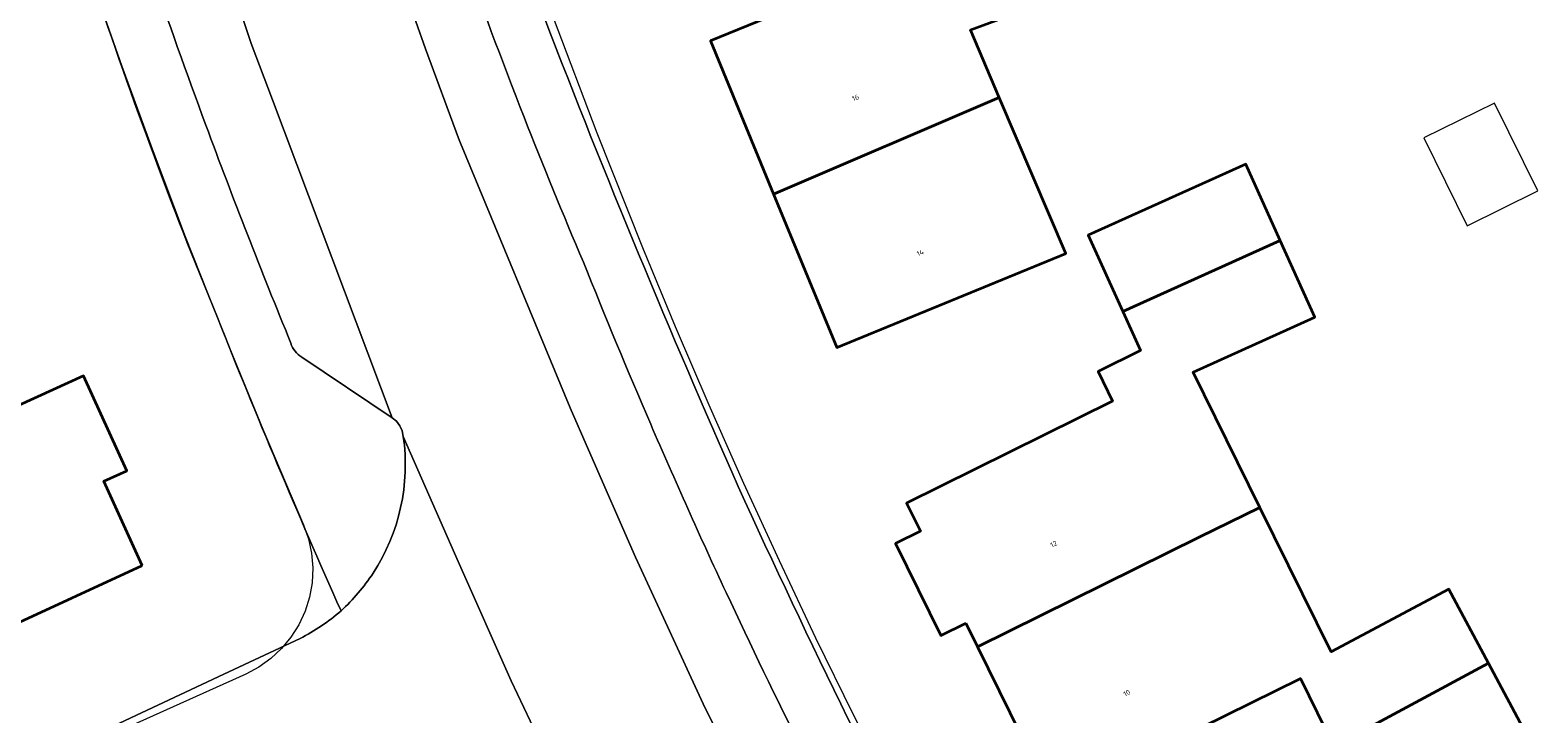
# Model space of a CAD drawing. Header units: metres. Extents: x 237319 to 238937, y 510065 to 511489.
# Tile 68 of 176: x 237839 to 237893, y 511046 to 511071. Entities that reach past the tile are written whole.
import ezdxf
from ezdxf.enums import TextEntityAlignment as Align

# ---------------------------------------------------------------- set-up
doc = ezdxf.new("R2010")
doc.units = ezdxf.units.M
for name, color, linetype, lineweight in [('B-WE-FV-GELEIDING_WILDRASTER-G', 252, 'Continuous', 18), ('B-WE-KG-GRENS_PERCEEL-GV', 252, 'Continuous', 18), ('B-WE-OG-BEBOUWING-GV', 252, 'Continuous', 35), ('B-WE-OG-BEBOUWING-T18', 252, 'Continuous', 18), ('B-WE-OG-BEBOUWING_SCHUUR-GV', 252, 'Continuous', 18), ('B-WE-OG-TERREIN_ERF-GV', 252, 'Continuous', 18), ('B-WE-VH-OPENVERHARDING-GV', 252, 'Continuous', 18)]:
    doc.layers.add(name, color=color, linetype=linetype, lineweight=lineweight)
doc.styles.add('NLCS-ISO-M100-T18', font='NLCS-ISO.ttf', dxfattribs={"height": 0.18})

# ---------------------------------------------------------------- blocks, each defined once
blk = doc.blocks.new('brk-2025')
at = {"layer": 'B-WE-KG-GRENS_PERCEEL-GV', "flags": 128}
for points in [[(237892.175, 511006.944), (237890.268, 511009.605), (237888.393, 511012.289), (237886.55, 511014.994), (237884.042, 511018.786), (237881.598, 511022.619), (237879.23, 511026.466), (237876.925, 511030.351), (237874.712, 511034.221), (237872.562, 511038.126), (237872.452, 511038.329), (237871.028, 511040.997), (237869.636, 511043.682), (237868.276, 511046.384), (237866.944, 511049.111), (237865.645, 511051.854), (237864.38, 511054.613), (237863.147, 511057.387), (237861.949, 511060.177), (237860.785, 511062.981), (237859.161, 511067.059), (237857.61, 511071.165)], [(237841.181, 511072.491), (237842.255, 511069.444), (237843.365, 511066.41), (237844.512, 511063.39), (237845.866, 511059.952), (237847.266, 511056.534), (237848.712, 511053.134), (237848.888, 511052.64), (237848.999, 511052.127), (237849.042, 511051.605), (237849.018, 511051.081), (237848.927, 511050.565), (237848.769, 511050.065), (237848.549, 511049.589), (237848.268, 511049.146), (237847.933, 511048.742), (237847.549, 511048.386), (237847.122, 511048.081), (237846.659, 511047.835), (237826.189, 511038.631)]]:
    blk.add_lwpolyline(points, dxfattribs=at)
blk = doc.blocks.new('bgt-2025')
at = {"layer": 'B-WE-OG-BEBOUWING-GV', "flags": 128}
for points in [[(237877.097, 511078.721), (237871.263, 511076.557), (237872.114, 511074), (237867.475, 511072.101), (237863.191, 511070.348), (237865.436, 511064.893), (237873.463, 511068.328), (237872.435, 511070.729), (237874.695, 511071.567), (237873.683, 511074.295), (237878.127, 511075.943)], [(237865.436, 511064.893), (237867.681, 511059.437), (237875.833, 511062.789), (237873.463, 511068.328)], [(237883.455, 511063.242), (237882.228, 511065.962), (237876.624, 511063.437), (237877.857, 511060.716)], [(237872.277, 511049.647), (237872.686, 511048.804), (237880.577, 511052.695), (237882.729, 511053.758), (237880.355, 511058.567), (237884.682, 511060.521), (237883.455, 511063.242), (237877.857, 511060.716), (237878.483, 511059.333), (237876.978, 511058.588), (237877.496, 511057.539), (237870.167, 511053.914), (237870.659, 511052.919), (237869.772, 511052.48), (237871.39, 511049.208)], [(237842.974, 511051.694), (237841.614, 511054.689), (237842.432, 511055.063), (237840.895, 511058.431), (237833.524, 511055.082), (237832.279, 511057.823), (237826.814, 511055.336), (237829.515, 511049.424), (237829.626, 511049.18), (237832.35, 511050.419), (237833.687, 511047.479), (237835.045, 511048.091), (237835.381, 511047.327), (237838.486, 511048.713), (237838.147, 511049.471)], [(237882.729, 511053.758), (237880.577, 511052.695), (237872.686, 511048.804), (237875.382, 511043.337), (237884.172, 511047.671), (237885.36, 511045.263), (237890.864, 511048.217), (237889.452, 511050.847), (237885.265, 511048.622)], [(237890.864, 511048.217), (237885.36, 511045.263), (237886.547, 511042.855), (237878.238, 511038.006), (237881.259, 511032.8), (237888.704, 511037.12), (237890.818, 511038.255), (237888.09, 511043.339), (237892.276, 511045.585)]]:
    blk.add_lwpolyline(points, close=True, dxfattribs=at)
at = {"layer": 'B-WE-OG-BEBOUWING_SCHUUR-GV', "flags": 128}
blk.add_lwpolyline([(237891.081, 511068.132), (237888.566, 511066.893), (237890.105, 511063.768), (237892.62, 511065.007)], close=True, dxfattribs=at)
at = {"layer": 'B-WE-OG-TERREIN_ERF-GV', "flags": 128}
for points in [[(237872.435, 511070.729), (237873.463, 511068.328), (237875.833, 511062.789), (237867.681, 511059.437), (237865.436, 511064.893), (237863.191, 511070.348), (237867.475, 511072.101)], [(237885.36, 511045.263), (237884.172, 511047.671), (237875.382, 511043.337), (237872.686, 511048.804), (237872.277, 511049.647), (237871.39, 511049.208), (237869.772, 511052.48), (237870.659, 511052.919), (237870.167, 511053.914), (237877.496, 511057.539), (237876.978, 511058.588), (237878.483, 511059.333), (237877.857, 511060.716), (237876.624, 511063.437), (237882.228, 511065.962), (237883.455, 511063.242), (237884.682, 511060.521), (237880.355, 511058.567), (237882.729, 511053.758), (237885.265, 511048.622), (237889.452, 511050.847), (237890.864, 511048.217), (237892.276, 511045.585)], [(237826.327, 511038.654), (237845.887, 511047.831), (237848.594, 511049.1)]]:
    blk.add_lwpolyline(points, dxfattribs=at)
at = {"layer": 'B-WE-OG-TERREIN_ERF-GV'}
for points in [[(237845.654, 511060.508, -0.01867), (237841.111, 511072.777)], [(237857.297, 511071.121, 0.012061), (237864.175, 511054.503)], [(237850.05, 511050.082, -0.0107), (237845.654, 511060.508)], [(237864.175, 511054.503, 0.01483), (237872.232, 511038.134)], [(237848.594, 511049.1, 0.062227), (237850.05, 511050.082)]]:
    blk.add_lwpolyline(points, format="xyb", dxfattribs=at)
at = {"layer": 'B-WE-OG-TERREIN_ERF-GV', "flags": 128}
blk.add_lwpolyline([(237840.895, 511058.431), (237842.432, 511055.063), (237841.614, 511054.689), (237842.974, 511051.694), (237838.147, 511049.471), (237838.486, 511048.713), (237835.381, 511047.327), (237835.045, 511048.091), (237833.687, 511047.479), (237832.35, 511050.419), (237829.626, 511049.18), (237829.515, 511049.424), (237826.814, 511055.336), (237832.279, 511057.823), (237833.524, 511055.082)], close=True, dxfattribs=at)
at = {"layer": 'B-WE-VH-OPENVERHARDING-GV', "flags": 128}
for points in [[(237843.589, 511080.012), (237846.854, 511070.247), (237847.611, 511068.241), (237851.87, 511056.947), (237852.021, 511056.818), (237852.141, 511056.659), (237852.223, 511056.478), (237852.264, 511056.284), (237854.22, 511051.832), (237856.096, 511047.596), (237858.128, 511043.322), (237858.46, 511042.705), (237860.373, 511038.839), (237862.385, 511034.955), (237864.289, 511031.318), (237865.085, 511029.905), (237866.759, 511026.935), (237867.844, 511025.117), (237870.849, 511020.081), (237872.921, 511016.721), (237874.405, 511014.426), (237877.048, 511010.337), (237880.371, 511005.398)], [(237886.871, 511006.359), (237884.37, 511009.853), (237882.135, 511013.182), (237879.444, 511017.322), (237878.016, 511019.519), (237875.958, 511022.903), (237874.302, 511025.627), (237870.129, 511032.901), (237869.976, 511033.184), (237866.979, 511038.739), (237866.795, 511039.103), (237863.006, 511046.625), (237861.594, 511049.674), (237860.525, 511051.984), (237858.853, 511055.807), (237858.201, 511057.297), (237854.3, 511066.709), (237854.23, 511066.878), (237853.055, 511070.064), (237852.021, 511072.985)], [(237852.021, 511072.985), (237853.055, 511070.064), (237854.23, 511066.878), (237854.3, 511066.709), (237858.201, 511057.297), (237858.853, 511055.807), (237860.525, 511051.984), (237861.594, 511049.674), (237863.006, 511046.625), (237866.795, 511039.103), (237866.979, 511038.739), (237869.976, 511033.184), (237870.129, 511032.901), (237874.302, 511025.627), (237875.958, 511022.903), (237878.016, 511019.519), (237879.444, 511017.322), (237882.135, 511013.182), (237884.37, 511009.853)], [(237848.654, 511059.1), (237851.87, 511056.947), (237847.611, 511068.241), (237846.854, 511070.247), (237843.589, 511080.012), (237843.542, 511080.154), (237841.712, 511086.248), (237839.564, 511093.403)], [(237852.264, 511056.284), (237852.223, 511056.478), (237852.141, 511056.659), (237852.021, 511056.818), (237851.87, 511056.947), (237848.654, 511059.1)], [(237858.128, 511043.322), (237856.096, 511047.596), (237854.22, 511051.832), (237852.264, 511056.284)], [(237848.594, 511049.1), (237845.887, 511047.831), (237826.327, 511038.654)]]:
    blk.add_lwpolyline(points, dxfattribs=at)
at = {"layer": 'B-WE-VH-OPENVERHARDING-GV'}
for points in [[(237841.423, 511078.466, 0.011971), (237845.242, 511067.348)], [(237845.242, 511067.348, -0.011971), (237841.423, 511078.466)], [(237856.559, 511067.634, -0.00855), (237854.285, 511073.74)], [(237854.285, 511073.74, 0.00855), (237856.559, 511067.634)], [(237841.111, 511072.777, 0.01867), (237845.654, 511060.508)], [(237864.175, 511054.503, -0.012061), (237857.297, 511071.121)], [(237858.672, 511062.477, -0.007164), (237856.559, 511067.634)], [(237856.559, 511067.634, 0.007164), (237858.672, 511062.477)], [(237845.242, 511067.348, 0.008568), (237848.266, 511059.595)], [(237848.266, 511059.595, -0.008568), (237845.242, 511067.348)], [(237861.064, 511056.716, -0.006967), (237858.672, 511062.477)], [(237858.672, 511062.477, 0.006967), (237861.064, 511056.716)], [(237845.654, 511060.508, 0.0107), (237850.05, 511050.082)], [(237848.266, 511059.595, 0.186729), (237848.654, 511059.1)], [(237848.654, 511059.1, -0.186729), (237848.266, 511059.595)], [(237863.746, 511050.738, -0.007377), (237861.064, 511056.716)], [(237861.064, 511056.716, 0.007377), (237863.746, 511050.738)], [(237851.192, 511051.419, 0.182235), (237852.264, 511056.284)], [(237852.264, 511056.284, -0.182235), (237851.192, 511051.419)], [(237872.232, 511038.134, -0.01483), (237864.175, 511054.503)], [(237850.05, 511050.082, 0.060082), (237851.192, 511051.419)], [(237851.192, 511051.419, -0.060082), (237850.05, 511050.082)], [(237866.457, 511045.123, -0.006958), (237863.746, 511050.738)], [(237863.746, 511050.738, 0.006958), (237866.457, 511045.123)], [(237850.05, 511050.082, -0.062227), (237848.594, 511049.1)]]:
    blk.add_lwpolyline(points, format="xyb", dxfattribs=at)
at = {"layer": 'B-WE-KG-GRENS_PERCEEL-GV'}
blk.add_blockref('brk-2025', (0, 0), dxfattribs=at)
at = {"layer": 'B-WE-OG-BEBOUWING-T18', "style": 'NLCS-ISO-M100-T18'}
for s, rotation, p in [('16', 23.2, (237868.351, 511068.322)), ('14', 23.2, (237870.655, 511062.811)), ('12', 26.3, (237875.399, 511052.456)), ('10', 26.3, (237877.999, 511047.16))]:
    blk.add_text(s, height=0.18, rotation=rotation, dxfattribs=at).set_placement(p, align=Align.MIDDLE)

msp = doc.modelspace()

# ---------------------------------------------------------------- block references
at = {"layer": 'B-WE-FV-GELEIDING_WILDRASTER-G'}
msp.add_blockref('bgt-2025', (0, 0), dxfattribs=at)

doc.saveas('drawing.dxf')
